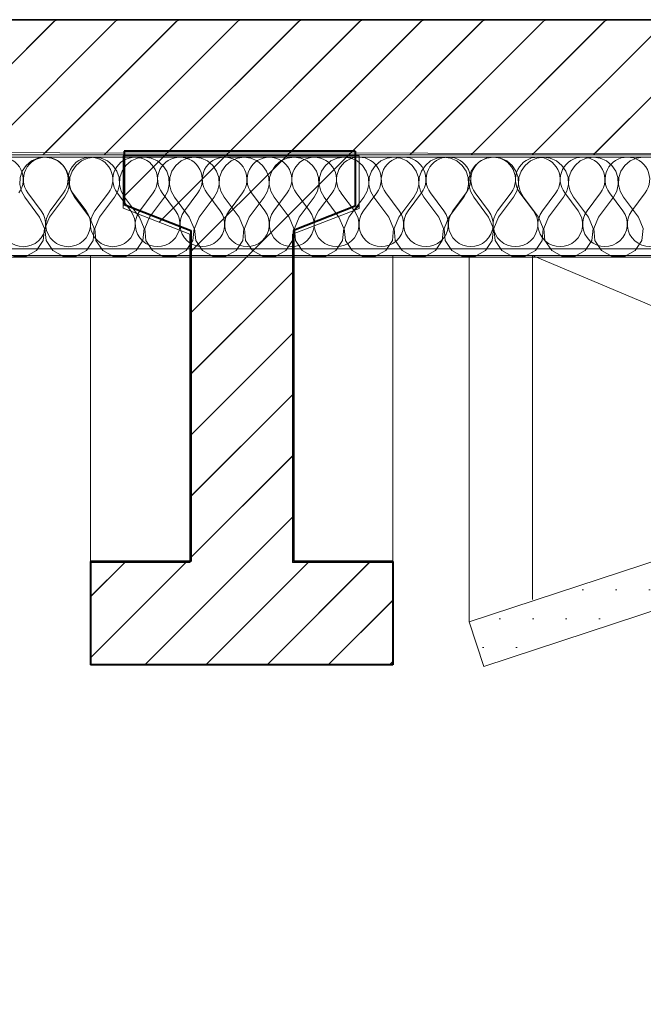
# Model space of a CAD drawing. Header units: millimetres. Extents: x 1516 to 53650, y -1776 to 7865.
# Tile 15 of 37: x 21953 to 22891, y 2235 to 3715. Entities that reach past the tile are written whole.
import ezdxf

# ---------------------------------------------------------------- set-up
doc = ezdxf.new("R2010")
doc.units = ezdxf.units.MM
doc.header["$MEASUREMENT"] = 0
for name, color, linetype in [('2D - Cotations pour 50ème.AL', 7, 'Continuous'), ('2D - Dessin général.AL', 7, 'Continuous'), ('_Constr - Structure.AL', 7, 'Continuous'), ('Nouveau_2D - Dessin général.AL', 7, 'Continuous'), ('Nouveau_2D - Etiquettes.AL', 7, 'Continuous'), ('Nouveau__Plafonds.AL', 7, 'Continuous'), ('Nouveau__Toits - Toitures.AL', 7, 'Continuous')]:
    doc.layers.add(name, color=color, linetype=linetype)
doc.styles.add('STYLE_GENERE_1', font='arial.ttf')
doc.dimstyles.new('STYLE_GENERE__1', dxfattribs={"dimtxt": 0.18, "dimasz": 136.8, "dimexe": 0.18, "dimexo": 0.0625, "dimgap": 0, "dimtad": 0, "dimtih": 1, "dimtoh": 1, "dimdec": 4, "dimzin": 0, "dimdsep": 46, "dimcen": 0.09, "dimadec": 0, "dimazin": 0, "dimtfac": 1, "dimtdec": 4, "dimtmove": 0, "dimatfit": 3, "dimldrblk": 'ARROWHEAD_5', "dimfxl": 0, "dimtolj": 1, "dimtzin": 0, "dimarcsym": 0})
doc.dimstyles.new('STYLE_GENERE__2', dxfattribs={"dimtxt": 100, "dimasz": 71.25, "dimexe": 0.18, "dimexo": 0.0625, "dimgap": 0, "dimtad": 1, "dimtih": 1, "dimtoh": 1, "dimlfac": 0.001, "dimzin": 0, "dimdsep": 46, "dimtxsty": 'STYLE_GENERE_1', "dimblk": 'ARROWHEAD_6', "dimblk1": 'ARROWHEAD_6', "dimblk2": 'ARROWHEAD_6', "dimcen": 0.09, "dimse1": 1, "dimse2": 1, "dimclrd": 7, "dimclre": 7, "dimclrt": 7, "dimazin": 0, "dimtfac": 1, "dimtdec": 4, "dimtmove": 0, "dimatfit": 3, "dimfxl": 0, "dimtolj": 1, "dimtzin": 0, "dimarcsym": 0})
pattern_1 = [(45, (0, 0), (-45.96194, 45.96194), [])]

# ---------------------------------------------------------------- blocks, each defined once
blk = doc.blocks.new('*X5')
at = {"layer": 'Nouveau_2D - Dessin général.AL', "color": 7, "linetype": 'Continuous', "lineweight": 5}
for p, q in [((21980.5, 3506.6), (21971.1, 3502.5)), ((21990.8, 3508.1), (21980.5, 3506.6)), ((22001, 3506.6), (21990.8, 3508.1)), ((22010.5, 3502.5), (22001, 3506.6)), ((22055.5, 3506.6), (22046.1, 3502.5)), ((22065.8, 3508.1), (22055.5, 3506.6)), ((22076, 3506.6), (22065.8, 3508.1)), ((22085.5, 3502.5), (22076, 3506.6)), ((22130.5, 3506.6), (22121.1, 3502.5)), ((22140.8, 3508.1), (22130.5, 3506.6)), ((22151, 3506.6), (22140.8, 3508.1)), ((22160.5, 3502.5), (22151, 3506.6)), ((22205.5, 3506.6), (22196.1, 3502.5)), ((22215.8, 3508.1), (22205.5, 3506.6)), ((22226, 3506.6), (22215.8, 3508.1)), ((22235.5, 3502.5), (22226, 3506.6)), ((22280.5, 3506.6), (22271.1, 3502.5)), ((22290.8, 3508.1), (22280.5, 3506.6)), ((22301, 3506.6), (22290.8, 3508.1)), ((22310.5, 3502.5), (22301, 3506.6)), ((22355.5, 3506.6), (22346.1, 3502.5)), ((22365.8, 3508.1), (22355.5, 3506.6)), ((22376, 3506.6), (22365.8, 3508.1)), ((22385.5, 3502.5), (22376, 3506.6)), ((22430.5, 3506.6), (22421.1, 3502.5)), ((22440.8, 3508.1), (22430.5, 3506.6)), ((22451, 3506.6), (22440.8, 3508.1)), ((22460.5, 3502.5), (22451, 3506.6)), ((22505.5, 3506.6), (22496.1, 3502.5)), ((22515.8, 3508.1), (22505.5, 3506.6)), ((22526, 3506.6), (22515.8, 3508.1)), ((22535.5, 3502.5), (22526, 3506.6)), ((22580.5, 3506.6), (22571.1, 3502.5)), ((22590.8, 3508.1), (22580.5, 3506.6)), ((22601, 3506.6), (22590.8, 3508.1)), ((22610.5, 3502.5), (22601, 3506.6)), ((22655.5, 3506.6), (22646.1, 3502.5)), ((22665.8, 3508.1), (22655.5, 3506.6)), ((22676, 3506.6), (22665.8, 3508.1)), ((22685.5, 3502.5), (22676, 3506.6)), ((22730.5, 3506.6), (22721.1, 3502.5)), ((22740.8, 3508.1), (22730.5, 3506.6)), ((22751, 3506.6), (22740.8, 3508.1)), ((22760.5, 3502.5), (22751, 3506.6)), ((22805.5, 3506.6), (22796.1, 3502.5)), ((22815.8, 3508.1), (22805.5, 3506.6)), ((22826, 3506.6), (22815.8, 3508.1)), ((22835.5, 3502.5), (22826, 3506.6)), ((22880.5, 3506.6), (22871.1, 3502.5)), ((22890.8, 3508.1), (22880.5, 3506.6)), ((21963.1, 3495.9), (21957.2, 3487.3)), ((21971.1, 3502.5), (21963.1, 3495.9)), ((22018.5, 3495.9), (22010.5, 3502.5)), ((22024.3, 3487.3), (22018.5, 3495.9)), ((22038.1, 3495.9), (22032.2, 3487.3)), ((22046.1, 3502.5), (22038.1, 3495.9)), ((22093.5, 3495.9), (22085.5, 3502.5)), ((22099.3, 3487.3), (22093.5, 3495.9)), ((22113.1, 3495.9), (22107.2, 3487.3)), ((22121.1, 3502.5), (22113.1, 3495.9)), ((22168.5, 3495.9), (22160.5, 3502.5)), ((22174.3, 3487.3), (22168.5, 3495.9)), ((22188.1, 3495.9), (22182.2, 3487.3)), ((22196.1, 3502.5), (22188.1, 3495.9)), ((22243.5, 3495.9), (22235.5, 3502.5)), ((22249.3, 3487.3), (22243.5, 3495.9)), ((22263.1, 3495.9), (22257.2, 3487.3)), ((22271.1, 3502.5), (22263.1, 3495.9)), ((22318.5, 3495.9), (22310.5, 3502.5)), ((22324.3, 3487.3), (22318.5, 3495.9)), ((22338.1, 3495.9), (22332.2, 3487.3)), ((22346.1, 3502.5), (22338.1, 3495.9)), ((22393.5, 3495.9), (22385.5, 3502.5)), ((22399.3, 3487.3), (22393.5, 3495.9)), ((22413.1, 3495.9), (22407.2, 3487.3)), ((22421.1, 3502.5), (22413.1, 3495.9)), ((22468.5, 3495.9), (22460.5, 3502.5)), ((22474.3, 3487.3), (22468.5, 3495.9)), ((22488.1, 3495.9), (22482.2, 3487.3)), ((22496.1, 3502.5), (22488.1, 3495.9)), ((22543.5, 3495.9), (22535.5, 3502.5)), ((22549.3, 3487.3), (22543.5, 3495.9)), ((22563.1, 3495.9), (22557.2, 3487.3)), ((22571.1, 3502.5), (22563.1, 3495.9)), ((22618.5, 3495.9), (22610.5, 3502.5)), ((22624.3, 3487.3), (22618.5, 3495.9)), ((22638.1, 3495.9), (22632.2, 3487.3)), ((22646.1, 3502.5), (22638.1, 3495.9)), ((22693.5, 3495.9), (22685.5, 3502.5)), ((22699.3, 3487.3), (22693.5, 3495.9)), ((22713.1, 3495.9), (22707.2, 3487.3)), ((22721.1, 3502.5), (22713.1, 3495.9)), ((22768.5, 3495.9), (22760.5, 3502.5)), ((22774.3, 3487.3), (22768.5, 3495.9)), ((22788.1, 3495.9), (22782.2, 3487.3)), ((22796.1, 3502.5), (22788.1, 3495.9)), ((22843.5, 3495.9), (22835.5, 3502.5)), ((22849.3, 3487.3), (22843.5, 3495.9)), ((22863.1, 3495.9), (22857.2, 3487.3)), ((22871.1, 3502.5), (22863.1, 3495.9)), ((21953.9, 3477.5), (21953.4, 3467.2)), ((21957.2, 3487.3), (21953.9, 3477.5)), ((22027.6, 3477.5), (22024.3, 3487.3)), ((22028.1, 3467.2), (22027.6, 3477.5)), ((22028.9, 3477.5), (22028.4, 3467.2)), ((22032.2, 3487.3), (22028.9, 3477.5)), ((22102.6, 3477.5), (22099.3, 3487.3)), ((22103.1, 3467.2), (22102.6, 3477.5)), ((22103.9, 3477.5), (22103.4, 3467.2)), ((22107.2, 3487.3), (22103.9, 3477.5)), ((22177.6, 3477.5), (22174.3, 3487.3)), ((22178.1, 3467.2), (22177.6, 3477.5)), ((22178.9, 3477.5), (22178.4, 3467.2)), ((22182.2, 3487.3), (22178.9, 3477.5)), ((22252.6, 3477.5), (22249.3, 3487.3)), ((22253.1, 3467.2), (22252.6, 3477.5)), ((22253.9, 3477.5), (22253.4, 3467.2)), ((22257.2, 3487.3), (22253.9, 3477.5)), ((22327.6, 3477.5), (22324.3, 3487.3)), ((22328.1, 3467.2), (22327.6, 3477.5)), ((22328.9, 3477.5), (22328.4, 3467.2)), ((22332.2, 3487.3), (22328.9, 3477.5)), ((22402.6, 3477.5), (22399.3, 3487.3)), ((22403.1, 3467.2), (22402.6, 3477.5)), ((22403.9, 3477.5), (22403.4, 3467.2)), ((22407.2, 3487.3), (22403.9, 3477.5)), ((22477.6, 3477.5), (22474.3, 3487.3)), ((22478.1, 3467.2), (22477.6, 3477.5)), ((22478.9, 3477.5), (22478.4, 3467.2)), ((22482.2, 3487.3), (22478.9, 3477.5)), ((22552.6, 3477.5), (22549.3, 3487.3)), ((22553.1, 3467.2), (22552.6, 3477.5)), ((22553.9, 3477.5), (22553.4, 3467.2)), ((22557.2, 3487.3), (22553.9, 3477.5)), ((22627.6, 3477.5), (22624.3, 3487.3)), ((22628.1, 3467.2), (22627.6, 3477.5)), ((22628.9, 3477.5), (22628.4, 3467.2)), ((22632.2, 3487.3), (22628.9, 3477.5)), ((22702.6, 3477.5), (22699.3, 3487.3)), ((22703.1, 3467.2), (22702.6, 3477.5)), ((22703.9, 3477.5), (22703.4, 3467.2)), ((22707.2, 3487.3), (22703.9, 3477.5)), ((22777.6, 3477.5), (22774.3, 3487.3)), ((22778.1, 3467.2), (22777.6, 3477.5)), ((22778.9, 3477.5), (22778.4, 3467.2)), ((22782.2, 3487.3), (22778.9, 3477.5)), ((22852.6, 3477.5), (22849.3, 3487.3)), ((22853.1, 3467.2), (22852.6, 3477.5)), ((22853.9, 3477.5), (22853.4, 3467.2)), ((22857.2, 3487.3), (22853.9, 3477.5)), ((21953.4, 3467.2), (21955.8, 3457.1)), ((22025.8, 3457.1), (22028.1, 3467.2)), ((22028.4, 3467.2), (22030.8, 3457.1)), ((22100.8, 3457.1), (22103.1, 3467.2)), ((22103.4, 3467.2), (22105.8, 3457.1)), ((22175.8, 3457.1), (22178.1, 3467.2)), ((22178.4, 3467.2), (22180.8, 3457.1)), ((22250.8, 3457.1), (22253.1, 3467.2)), ((22253.4, 3467.2), (22255.8, 3457.1)), ((22325.8, 3457.1), (22328.1, 3467.2)), ((22328.4, 3467.2), (22330.8, 3457.1)), ((22400.8, 3457.1), (22403.1, 3467.2)), ((22403.4, 3467.2), (22405.8, 3457.1)), ((22475.8, 3457.1), (22478.1, 3467.2)), ((22478.4, 3467.2), (22480.8, 3457.1)), ((22550.8, 3457.1), (22553.1, 3467.2)), ((22553.4, 3467.2), (22555.8, 3457.1)), ((22625.8, 3457.1), (22628.1, 3467.2)), ((22628.4, 3467.2), (22630.8, 3457.1)), ((22700.8, 3457.1), (22703.1, 3467.2)), ((22703.4, 3467.2), (22705.8, 3457.1)), ((22775.8, 3457.1), (22778.1, 3467.2)), ((22778.4, 3467.2), (22780.8, 3457.1)), ((22850.8, 3457.1), (22853.1, 3467.2)), ((22853.4, 3467.2), (22855.8, 3457.1)), ((21955.8, 3457.1), (21960.8, 3448.1)), ((21983.3, 3418.1), (21960.8, 3448.1)), ((21998.3, 3418.1), (22020.8, 3448.1)), ((22020.8, 3448.1), (22025.8, 3457.1)), ((22030.8, 3457.1), (22035.8, 3448.1)), ((22058.3, 3418.1), (22035.8, 3448.1)), ((22073.3, 3418.1), (22095.8, 3448.1)), ((22095.8, 3448.1), (22100.8, 3457.1)), ((22105.8, 3457.1), (22110.8, 3448.1)), ((22133.3, 3418.1), (22110.8, 3448.1)), ((22148.3, 3418.1), (22170.8, 3448.1)), ((22170.8, 3448.1), (22175.8, 3457.1)), ((22180.8, 3457.1), (22185.8, 3448.1)), ((22208.3, 3418.1), (22185.8, 3448.1)), ((22223.3, 3418.1), (22245.8, 3448.1)), ((22245.8, 3448.1), (22250.8, 3457.1)), ((22255.8, 3457.1), (22260.8, 3448.1)), ((22283.3, 3418.1), (22260.8, 3448.1)), ((22298.3, 3418.1), (22320.8, 3448.1)), ((22320.8, 3448.1), (22325.8, 3457.1)), ((22330.8, 3457.1), (22335.8, 3448.1)), ((22358.3, 3418.1), (22335.8, 3448.1)), ((22373.3, 3418.1), (22395.8, 3448.1)), ((22395.8, 3448.1), (22400.8, 3457.1)), ((22405.8, 3457.1), (22410.8, 3448.1)), ((22433.3, 3418.1), (22410.8, 3448.1)), ((22448.3, 3418.1), (22470.8, 3448.1)), ((22470.8, 3448.1), (22475.8, 3457.1)), ((22480.8, 3457.1), (22485.8, 3448.1)), ((22508.3, 3418.1), (22485.8, 3448.1)), ((22523.3, 3418.1), (22545.8, 3448.1)), ((22545.8, 3448.1), (22550.8, 3457.1)), ((22555.8, 3457.1), (22560.8, 3448.1)), ((22583.3, 3418.1), (22560.8, 3448.1)), ((22598.3, 3418.1), (22620.8, 3448.1)), ((22620.8, 3448.1), (22625.8, 3457.1)), ((22630.8, 3457.1), (22635.8, 3448.1)), ((22658.3, 3418.1), (22635.8, 3448.1)), ((22673.3, 3418.1), (22695.8, 3448.1)), ((22695.8, 3448.1), (22700.8, 3457.1)), ((22705.8, 3457.1), (22710.8, 3448.1)), ((22733.3, 3418.1), (22710.8, 3448.1)), ((22748.3, 3418.1), (22770.8, 3448.1)), ((22770.8, 3448.1), (22775.8, 3457.1)), ((22780.8, 3457.1), (22785.8, 3448.1)), ((22808.3, 3418.1), (22785.8, 3448.1)), ((22823.3, 3418.1), (22845.8, 3448.1)), ((22845.8, 3448.1), (22850.8, 3457.1)), ((22855.8, 3457.1), (22860.8, 3448.1)), ((22883.3, 3418.1), (22860.8, 3448.1)), ((21990.4, 3401.2), (21983.3, 3418.1)), ((21998.3, 3418.1), (21991.2, 3401.2)), ((22065.4, 3401.2), (22058.3, 3418.1)), ((22073.3, 3418.1), (22066.2, 3401.2)), ((22140.4, 3401.2), (22133.3, 3418.1)), ((22148.3, 3418.1), (22141.2, 3401.2)), ((22215.4, 3401.2), (22208.3, 3418.1)), ((22223.3, 3418.1), (22216.2, 3401.2)), ((22290.4, 3401.2), (22283.3, 3418.1)), ((22298.3, 3418.1), (22291.2, 3401.2)), ((22365.4, 3401.2), (22358.3, 3418.1)), ((22373.3, 3418.1), (22366.2, 3401.2)), ((22440.4, 3401.2), (22433.3, 3418.1)), ((22448.3, 3418.1), (22441.2, 3401.2)), ((22515.4, 3401.2), (22508.3, 3418.1)), ((22523.3, 3418.1), (22516.2, 3401.2)), ((22590.4, 3401.2), (22583.3, 3418.1)), ((22598.3, 3418.1), (22591.2, 3401.2)), ((22665.4, 3401.2), (22658.3, 3418.1)), ((22673.3, 3418.1), (22666.2, 3401.2)), ((22740.4, 3401.2), (22733.3, 3418.1)), ((22748.3, 3418.1), (22741.2, 3401.2)), ((22815.4, 3401.2), (22808.3, 3418.1)), ((22823.3, 3418.1), (22816.2, 3401.2)), ((22890.4, 3401.2), (22883.3, 3418.1)), ((21988.6, 3383), (21990.4, 3401.2)), ((21991.2, 3401.2), (21992.9, 3383)), ((22063.6, 3383), (22065.4, 3401.2)), ((22066.2, 3401.2), (22067.9, 3383)), ((22138.6, 3383), (22140.4, 3401.2)), ((22141.2, 3401.2), (22142.9, 3383)), ((22213.6, 3383), (22215.4, 3401.2)), ((22216.2, 3401.2), (22217.9, 3383)), ((22288.6, 3383), (22290.4, 3401.2)), ((22291.2, 3401.2), (22292.9, 3383)), ((22363.6, 3383), (22365.4, 3401.2)), ((22366.2, 3401.2), (22367.9, 3383)), ((22438.6, 3383), (22440.4, 3401.2)), ((22441.2, 3401.2), (22442.9, 3383)), ((22513.6, 3383), (22515.4, 3401.2)), ((22516.2, 3401.2), (22517.9, 3383)), ((22588.6, 3383), (22590.4, 3401.2)), ((22591.2, 3401.2), (22592.9, 3383)), ((22663.6, 3383), (22665.4, 3401.2)), ((22666.2, 3401.2), (22667.9, 3383)), ((22738.6, 3383), (22740.4, 3401.2)), ((22741.2, 3401.2), (22742.9, 3383)), ((22813.6, 3383), (22815.4, 3401.2)), ((22816.2, 3401.2), (22817.9, 3383)), ((22888.6, 3383), (22890.4, 3401.2)), ((21978.5, 3367.8), (21988.6, 3383)), ((21992.9, 3383), (22003.1, 3367.8)), ((22053.5, 3367.8), (22063.6, 3383)), ((22067.9, 3383), (22078.1, 3367.8)), ((22128.5, 3367.8), (22138.6, 3383)), ((22142.9, 3383), (22153.1, 3367.8)), ((22203.5, 3367.8), (22213.6, 3383)), ((22217.9, 3383), (22228.1, 3367.8)), ((22278.5, 3367.8), (22288.6, 3383)), ((22292.9, 3383), (22303.1, 3367.8)), ((22353.5, 3367.8), (22363.6, 3383)), ((22367.9, 3383), (22378.1, 3367.8)), ((22428.5, 3367.8), (22438.6, 3383)), ((22442.9, 3383), (22453.1, 3367.8)), ((22503.5, 3367.8), (22513.6, 3383)), ((22517.9, 3383), (22528.1, 3367.8)), ((22578.5, 3367.8), (22588.6, 3383)), ((22592.9, 3383), (22603.1, 3367.8)), ((22653.5, 3367.8), (22663.6, 3383)), ((22667.9, 3383), (22678.1, 3367.8)), ((22728.5, 3367.8), (22738.6, 3383)), ((22742.9, 3383), (22753.1, 3367.8)), ((22803.5, 3367.8), (22813.6, 3383)), ((22817.9, 3383), (22828.1, 3367.8)), ((22878.5, 3367.8), (22888.6, 3383)), ((21944.2, 3359.2), (21962.4, 3359.2)), ((21962.4, 3359.2), (21978.5, 3367.8)), ((22003.1, 3367.8), (22019.2, 3359.2)), ((22019.2, 3359.2), (22037.4, 3359.2)), ((22037.4, 3359.2), (22053.5, 3367.8)), ((22078.1, 3367.8), (22094.2, 3359.2)), ((22094.2, 3359.2), (22112.4, 3359.2)), ((22112.4, 3359.2), (22128.5, 3367.8)), ((22153.1, 3367.8), (22169.2, 3359.2)), ((22169.2, 3359.2), (22187.4, 3359.2)), ((22187.4, 3359.2), (22203.5, 3367.8)), ((22228.1, 3367.8), (22244.2, 3359.2)), ((22244.2, 3359.2), (22262.4, 3359.2)), ((22262.4, 3359.2), (22278.5, 3367.8)), ((22303.1, 3367.8), (22319.2, 3359.2)), ((22319.2, 3359.2), (22337.4, 3359.2)), ((22337.4, 3359.2), (22353.5, 3367.8)), ((22378.1, 3367.8), (22394.2, 3359.2)), ((22394.2, 3359.2), (22412.4, 3359.2)), ((22412.4, 3359.2), (22428.5, 3367.8)), ((22453.1, 3367.8), (22469.2, 3359.2)), ((22469.2, 3359.2), (22487.4, 3359.2)), ((22487.4, 3359.2), (22503.5, 3367.8)), ((22528.1, 3367.8), (22544.2, 3359.2)), ((22544.2, 3359.2), (22562.4, 3359.2)), ((22562.4, 3359.2), (22578.5, 3367.8)), ((22603.1, 3367.8), (22619.2, 3359.2)), ((22619.2, 3359.2), (22637.4, 3359.2)), ((22637.4, 3359.2), (22653.5, 3367.8)), ((22678.1, 3367.8), (22694.2, 3359.2)), ((22694.2, 3359.2), (22712.4, 3359.2)), ((22712.4, 3359.2), (22728.5, 3367.8)), ((22753.1, 3367.8), (22769.2, 3359.2)), ((22769.2, 3359.2), (22787.4, 3359.2)), ((22787.4, 3359.2), (22803.5, 3367.8)), ((22828.1, 3367.8), (22844.2, 3359.2)), ((22844.2, 3359.2), (22862.4, 3359.2)), ((22862.4, 3359.2), (22878.5, 3367.8))]:
    blk.add_line(p, q, dxfattribs=at)
blk = doc.blocks.new('Hachure_1', base_point=(0, 0))
at = {"layer": 'Nouveau_2D - Dessin général.AL', "color": 7, "linetype": 'Continuous', "lineweight": 5, "flags": 128}
blk.add_lwpolyline([(20931.9, 3358.1), (20597.1, 3508.1), (28969.9, 3508.1), (28644.6, 3358.1)], close=True, dxfattribs=at)
at = {"layer": 'Nouveau_2D - Dessin général.AL', "color": 7, "linetype": 'Continuous', "lineweight": 5}
blk.add_blockref('*X5', (0, 0), dxfattribs=at)
blk = doc.blocks.new('*X22')
at = {"layer": 'Nouveau__Toits - Toitures.AL', "color": 7, "linetype": 'Continuous', "lineweight": 5}
for p, q in [((21985.7, 3427.5), (21965.5, 3454.4)), ((21999.2, 3427.5), (22019.3, 3454.4)), ((22053, 3427.5), (22032.8, 3454.4)), ((22066.4, 3427.5), (22086.6, 3454.4)), ((22120.2, 3427.5), (22100, 3454.4)), ((22133.7, 3427.5), (22153.8, 3454.4)), ((22187.5, 3427.5), (22167.3, 3454.4)), ((22200.9, 3427.5), (22221.1, 3454.4)), ((22254.7, 3427.5), (22234.5, 3454.4)), ((22268.2, 3427.5), (22288.4, 3454.5)), ((22322, 3427.6), (22301.8, 3454.5)), ((22335.4, 3427.6), (22355.6, 3454.5)), ((22389.2, 3427.6), (22369.1, 3454.5)), ((22402.7, 3427.6), (22422.9, 3454.5)), ((22456.5, 3427.6), (22436.3, 3454.5)), ((22469.9, 3427.6), (22490.1, 3454.5)), ((22523.8, 3427.6), (22503.6, 3454.5)), ((22537.2, 3427.6), (22557.4, 3454.5)), ((22591, 3427.6), (22570.8, 3454.5)), ((22604.5, 3427.6), (22624.6, 3454.5)), ((22658.3, 3427.6), (22638.1, 3454.5)), ((22671.7, 3427.6), (22691.9, 3454.5)), ((22725.5, 3427.6), (22705.3, 3454.5)), ((22739, 3427.6), (22759.1, 3454.5)), ((22792.8, 3427.6), (22772.6, 3454.5)), ((22806.2, 3427.6), (22826.4, 3454.5)), ((22860, 3427.6), (22839.9, 3454.5)), ((22873.5, 3427.6), (22893.7, 3454.5))]:
    blk.add_line(p, q, dxfattribs=at)
for centre, start, end in [((21925.2, 3474.6), 323.1384, 90.0083), ((21992.4, 3474.6), 90.0083, 216.8782), ((21992.4, 3474.6), 323.1384, 90.0083), ((22059.7, 3474.6), 90.0083, 216.8782), ((22059.7, 3474.6), 323.1384, 90.0083), ((22126.9, 3474.6), 90.0083, 216.8782), ((22126.9, 3474.6), 323.1384, 90.0083), ((22194.2, 3474.6), 90.0083, 216.8782), ((22194.2, 3474.6), 323.1384, 90.0083), ((22261.4, 3474.6), 90.0083, 216.8782), ((22261.4, 3474.6), 323.1384, 90.0083), ((22328.7, 3474.6), 90.0083, 216.8782), ((22328.7, 3474.6), 323.1384, 90.0083), ((22396, 3474.6), 90.0083, 216.8782), ((22396, 3474.6), 323.1384, 90.0083), ((22463.2, 3474.7), 90.0083, 216.8782), ((22463.2, 3474.7), 323.1384, 90.0083), ((22530.5, 3474.7), 90.0083, 216.8782), ((22530.5, 3474.7), 323.1384, 90.0083), ((22597.7, 3474.7), 90.0083, 216.8782), ((22597.7, 3474.7), 323.1384, 90.0083), ((22665, 3474.7), 90.0083, 216.8782), ((22665, 3474.7), 323.1384, 90.0083), ((22732.2, 3474.7), 90.0083, 216.8782), ((22732.2, 3474.7), 323.1384, 90.0083), ((22799.5, 3474.7), 90.0083, 216.8782), ((22799.5, 3474.7), 323.1384, 90.0083), ((22866.8, 3474.7), 90.0083, 216.8782), ((22866.8, 3474.7), 323.1384, 90.0083), ((21958.8, 3407.3), 143.1384, 36.8782), ((22026.1, 3407.3), 143.1384, 36.8782), ((22093.3, 3407.3), 143.1384, 36.8782), ((22160.6, 3407.4), 143.1384, 36.8782), ((22227.8, 3407.4), 143.1384, 36.8782), ((22295.1, 3407.4), 143.1384, 36.8782), ((22362.3, 3407.4), 143.1384, 36.8782), ((22429.6, 3407.4), 143.1384, 36.8782), ((22496.9, 3407.4), 143.1384, 36.8782), ((22564.1, 3407.4), 143.1384, 36.8782), ((22631.4, 3407.4), 143.1384, 36.8782), ((22698.6, 3407.4), 143.1384, 36.8782), ((22765.9, 3407.4), 143.1384, 36.8782), ((22833.1, 3407.5), 143.1384, 36.8782), ((22900.4, 3407.5), 143.1384, 36.8782)]:
    blk.add_arc(centre, 33.6, start, end, dxfattribs=at)
blk = doc.blocks.new('Élément de coupe_9')
at = {"layer": 'Nouveau__Toits - Toitures.AL', "linetype": 'Continuous', "lineweight": 0, "true_color": 0x000000}
h = blk.add_hatch(dxfattribs=at)
h.set_pattern_fill('Dallage', color=18, style=0, pattern_type=2)
h.set_pattern_definition(pattern_1)
h.paths.add_polyline_path([(20352.6, 3713.1), (20352.6, 3511.3), (29208.6, 3512.6), (29208.6, 3714.4)])
at = {"layer": 'Nouveau__Toits - Toitures.AL', "color": 7, "linetype": 'Continuous', "lineweight": 15}
for p, q in [((29208.6, 3714.4), (20352.6, 3713.1)), ((29208.6, 3512.6), (20352.6, 3511.3)), ((29208.6, 3371.4), (20352.6, 3370.1)), ((25912.2, 3360.8), (20352.6, 3360))]:
    blk.add_line(p, q, dxfattribs=at)
at = {"layer": 'Nouveau__Toits - Toitures.AL', "lineweight": 0}
blk.add_blockref('*X22', (0, 0), dxfattribs=at)
blk = doc.blocks.new('Élément de coupe_27')
at = {"layer": '_Constr - Structure.AL', "linetype": 'Continuous', "lineweight": 0, "true_color": 0x000000}
h = blk.add_hatch(dxfattribs=at)
h.set_pattern_fill('Dallage', color=18, style=0, pattern_type=2)
h.set_pattern_definition(pattern_1)
h.paths.add_polyline_path([(22059.9, 2745.4), (22514, 2745.4), (22514, 2900.6), (22364.7, 2900.6), (22364.7, 3360.3), (22210.6, 3360.3), (22210.6, 2900.6), (22059.9, 2900.6)])
at = {"layer": '_Constr - Structure.AL', "color": 7, "linetype": 'Continuous', "lineweight": 40}
for p, q in [((22110.3, 3517.2), (22110.3, 3437.3)), ((22457.8, 3517.2), (22110.3, 3517.2)), ((22457.8, 3517.2), (22457.8, 3434.5)), ((22110.3, 3437.3), (22210.6, 3398.2)), ((22457.8, 3434.5), (22364.7, 3398.2)), ((22210.6, 3398.2), (22210.6, 2900.6)), ((22364.7, 3398.2), (22364.7, 2900.6)), ((22059.9, 2900.6), (22059.9, 2745.4)), ((22210.6, 2900.6), (22059.9, 2900.6)), ((22514, 2900.6), (22364.7, 2900.6)), ((22514, 2900.6), (22514, 2745.4)), ((22514, 2745.4), (22059.9, 2745.4))]:
    blk.add_line(p, q, dxfattribs=at)
at = {"layer": '_Constr - Structure.AL', "color": 7, "linetype": 'Continuous', "lineweight": 5}
for p, q in [((22059.9, 2900.6), (22059.9, 3360.3)), ((22514, 2900.6), (22514, 3360.3))]:
    blk.add_line(p, q, dxfattribs=at)
blk = doc.blocks.new('Élément de coupe_75')
at = {"layer": 'Nouveau__Plafonds.AL', "linetype": 'Continuous', "lineweight": 0, "true_color": 0x000000}
h = blk.add_hatch(dxfattribs=at)
h.set_pattern_fill('Plâtre___Carreau', color=18, style=0, pattern_type=2)
h.set_pattern_definition([(0, (0, 0), (0, 86.60254), [0, -50]), (0, (25, 43.3), (0, 86.60254), [0, -50])])
h.paths.add_polyline_path([(22629.2, 2810.2), (22650.8, 2743), (24220.1, 3257.4), (24198.5, 3324.6)])
at = {"layer": 'Nouveau__Plafonds.AL', "color": 7, "linetype": 'Continuous', "lineweight": 5}
for p, q in [((22629.2, 3360.3), (22629.2, 2810.2)), ((24198.5, 3360.6), (24198.5, 3324.6)), ((24220.1, 3360.6), (24220.1, 3257.4)), ((24198.5, 3324.6), (22629.2, 2810.2)), ((24198.5, 3324.6), (24220.1, 3257.4)), ((24220.1, 3257.4), (22650.8, 2743)), ((22629.2, 2810.2), (22650.8, 2743))]:
    blk.add_line(p, q, dxfattribs=at)
blk = doc.blocks.new('*D123')
at = {"layer": '2D - Cotations pour 50ème.AL', "color": 7, "linetype": 'Continuous', "lineweight": 5}
for p, q in [((17307.3, -1370.3), (17307.3, -1229.7)), ((22288.3, -1370.3), (22288.3, -1229.7)), ((17344.8, -1262.5), (17269.8, -1337.5)), ((22325.8, -1262.5), (22250.8, -1337.5)), ((17307.3, -1300), (22288.3, -1300))]:
    blk.add_line(p, q, dxfattribs=at)
at = {"layer": '2D - Cotations pour 50ème.AL', "color": 7, "lineweight": 5, "insert": (19664.4, -1280), "char_height": 100, "attachment_point": 7, "style": 'STYLE_GENERE_1'}
blk.add_mtext('\\A1;{\\pql;\\fArial|b0|i0|c0|p0;\\W1.000000;4,98}', dxfattribs=at)
blk = doc.blocks.new('ARROWHEAD_6')
at = {"color": 0, "linetype": 'Continuous', "lineweight": 0}
for p, q in [((-0.5, -0.5), (0.5, 0.5)), ((0, 0), (-1, 0))]:
    blk.add_line(p, q, dxfattribs=at)
blk = doc.blocks.new('*D124')
at = {"layer": '2D - Cotations pour 50ème.AL', "color": 7, "linetype": 'Continuous', "lineweight": 5}
for p, q in [((22288.3, -1370.3), (22288.3, -1229.7)), ((27287.3, -1370.3), (27287.3, -1229.7)), ((22325.8, -1262.5), (22250.8, -1337.5)), ((27324.8, -1262.5), (27249.8, -1337.5)), ((22288.3, -1300), (27287.3, -1300))]:
    blk.add_line(p, q, dxfattribs=at)
at = {"layer": '2D - Cotations pour 50ème.AL', "color": 7, "lineweight": 5, "insert": (24654.4, -1280), "char_height": 100, "attachment_point": 7, "style": 'STYLE_GENERE_1'}
blk.add_mtext('\\A1;{\\pql;\\fArial|b0|i0|c0|p0;\\W1.000000;5,00}', dxfattribs=at)
blk = doc.blocks.new('*D141')
at = {"layer": '2D - Cotations pour 50ème.AL', "color": 7, "linetype": 'Continuous', "lineweight": 5}
for p, q in [((12715.6, 7343.5), (12715.6, 7484.1)), ((26806.4, 7343.5), (26806.4, 7484.1)), ((12753.1, 7451.3), (12678.1, 7376.3)), ((26843.9, 7451.3), (26768.9, 7376.3)), ((12715.6, 7413.8), (26806.4, 7413.8))]:
    blk.add_line(p, q, dxfattribs=at)
at = {"layer": '2D - Cotations pour 50ème.AL', "color": 7, "lineweight": 5, "char_height": 100, "attachment_point": 7, "style": 'STYLE_GENERE_1'}
for s, insert in [('\\A1;{\\pql;\\fArial|b0|i0|c0|p0;\\W1.000000;14,09}', (19513.1, 7433.8)), ('\\A1;{\\pql;\\fArial|b0|i0|c0|p0;\\W1.000000;10}', (26616.4, 7433.8))]:
    blk.add_mtext(s, dxfattribs=dict(at, insert=insert))
blk = doc.blocks.new('ARROWHEAD_5')
at = {"linetype": 'Continuous', "lineweight": 0}
blk.add_hatch(color=0, dxfattribs=at).paths.add_polyline_path([(-1, 0.2679), (0, 0), (-1, -0.2679)])
at = {"color": 0, "linetype": 'Continuous', "lineweight": 0}
blk.add_line((0, 0), (-1, 0), dxfattribs=at)

msp = doc.modelspace()

# ---------------------------------------------------------------- hatches: boundary and pattern name
at = {"layer": '2D - Dessin général.AL', "linetype": 'Continuous', "lineweight": 5}
h = msp.add_hatch(dxfattribs=at)
h.set_pattern_fill('Dallage', style=0, pattern_type=2)
h.set_pattern_definition(pattern_1)
h.paths.add_polyline_path([(20352.582, 3516.365), (29208.65, 3508.076), (29208.65, 3664.384), (29180.247, 4543.035), (29103.175, 4520.032, 0.30272513), (28999.989, 4422.581), (28999.989, 4128.02), (28999.989, 3715.208), (28944.35, 3715.208), (20560.484, 3715.208), (20561.242, 4443.709, 0.24796748), (20482.908, 4533.971), (20394.993, 4560.264), (20380.984, 4560.264), (20352.582, 3664.384)])
h = msp.add_hatch(dxfattribs=at)
h.set_pattern_fill('Dallage', style=0, pattern_type=2)
h.set_pattern_definition(pattern_1)
h.paths.add_polyline_path([(22108.678, 3510.441), (22108.678, 3431.353), (22209.262, 3392.458), (22209.262, 2899.259), (22059.943, 2899.259), (22059.943, 2745.373), (22514.034, 2745.373), (22514.034, 2899.259), (22363.357, 2899.259), (22363.357, 3392.458), (22463.668, 3431.247), (22463.668, 3510.441)])

# ---------------------------------------------------------------- linework, layer by layer
at = {"layer": '2D - Dessin général.AL', "color": 7, "linetype": 'Continuous', "lineweight": 5, "flags": 128}
msp.add_lwpolyline([(20352.582, 3516.365), (29208.65, 3508.076), (29208.65, 3664.384), (29180.247, 4543.035), (29103.175, 4520.032, 0.30272513), (28999.989, 4422.581), (28999.989, 4128.02), (28999.989, 3715.208), (28944.35, 3715.208), (20560.484, 3715.208), (20561.242, 4443.709, 0.24796748), (20482.908, 4533.971), (20394.993, 4560.264), (20380.984, 4560.264), (20352.582, 3664.384)], format="xyb", close=True, dxfattribs=at)
msp.add_lwpolyline([(22108.678, 3510.441), (22108.678, 3431.353), (22209.262, 3392.458), (22209.262, 2899.259), (22059.943, 2899.259), (22059.943, 2745.373), (22514.034, 2745.373), (22514.034, 2899.259), (22363.357, 2899.259), (22363.357, 3392.458), (22463.668, 3431.247), (22463.668, 3510.441)], close=True, dxfattribs=at)
at = {"layer": 'Nouveau_2D - Dessin général.AL', "color": 7, "linetype": 'Continuous', "lineweight": 20, "flags": 128}
for points in [[(22724.242, 2843.752), (22724.242, 3360.229)], [(23413.839, 3069.806), (22724.242, 3360.229)]]:
    msp.add_lwpolyline(points, dxfattribs=at)

# ---------------------------------------------------------------- block references
at = {"layer": '_Constr - Structure.AL', "lineweight": 0}
msp.add_blockref('Élément de coupe_27', (0, 0), dxfattribs=at)
at = {"layer": 'Nouveau_2D - Dessin général.AL', "color": 7, "linetype": 'Continuous', "lineweight": 5}
msp.add_blockref('Hachure_1', (0, 0), dxfattribs=at)
at = {"layer": 'Nouveau__Plafonds.AL', "lineweight": 0}
msp.add_blockref('Élément de coupe_75', (0, 0), dxfattribs=at)
at = {"layer": 'Nouveau__Toits - Toitures.AL', "lineweight": 0}
msp.add_blockref('Élément de coupe_9', (0, 0), dxfattribs=at)

# ---------------------------------------------------------------- dimensions: what is measured, and where the dimension line sits
at = {"layer": '2D - Cotations pour 50ème.AL', "color": 7, "linetype": 'Continuous', "lineweight": 5}
for base, p1, p2, picture, middle in [((26806.433, 7413.791), (12715.568, 1679.454), (26806.433, 3145.723), '*D141', (19680.642, 7483.791)), ((22288.346, -1300), (17307.289, 2743.008), (22288.346, 2750.693), '*D123', (19793.816, -1230)), ((27287.322, -1300), (22288.346, 2750.693), (27287.322, 2743.008), '*D124', (24783.832, -1230))]:
    dim = msp.add_linear_dim(base=base, p1=p1, p2=p2, dimstyle='STYLE_GENERE__2', dxfattribs=at)
    dim.commit()
    dim.dimension.update_dxf_attribs({"geometry": picture, "text_midpoint": middle, "dimtype": 160})

# ---------------------------------------------------------------- leaders
at = {"layer": 'Nouveau_2D - Etiquettes.AL', "color": 7, "linetype": 'Continuous', "lineweight": 5, "annotation_type": 0, "has_hookline": 1, "hookline_direction": 1, "text_width": 1716.9}
msp.add_leader([(26849.217, 3160.109), (26242.653, 2586.227), (24179.633, 2586.227)], dimstyle='STYLE_GENERE__1', dxfattribs=at)

doc.saveas('drawing.dxf')
